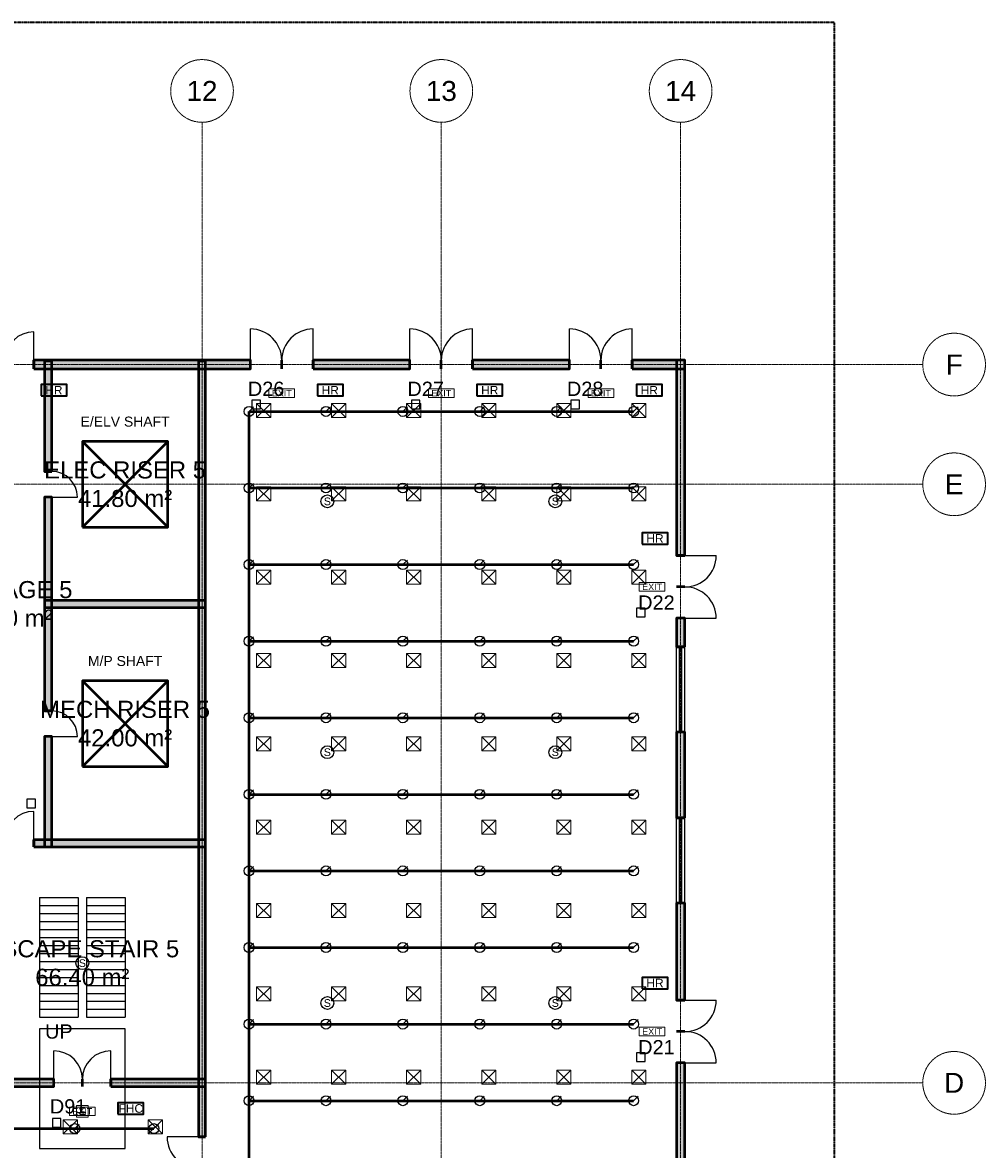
# Model space of a CAD drawing. Header units: millimetres. Extents: x -5300 to 125300, y -375 to 90375.
# Tile 10 of 10: x 91500 to 125300, y 50462 to 90000. Entities that reach past the tile are written whole.
import ezdxf
from ezdxf.enums import TextEntityAlignment as Align

# ---------------------------------------------------------------- set-up
doc = ezdxf.new("R2010")
doc.units = ezdxf.units.MM
doc.linetypes.add('CENTER', pattern=[5.08, 3.175, -0.635, 0.635, -0.635])
doc.linetypes.add('PHANTOM', pattern=[6.35, 3.175, -0.635, 0.635, -0.635, 0.635, -0.635])
for name, color, linetype, lineweight in [('A-ACHSEN', 1, 'CENTER', 13), ('A-FENSTER', 5, 'Continuous', 25), ('A-FLOR-STRS', 252, 'Continuous', 25), ('A-LAGEPLAN-GRENZE', 1, 'PHANTOM', 35), ('A-OEFFNUNG-NR', 2, 'Continuous', 18), ('A-RAUM-STEMPEL', 2, 'Continuous', 18), ('A-SCHRAFFUR', 8, 'Continuous', 9), ('A-TUER', 3, 'Continuous', 25), ('A-WAND-TRAG', 7, 'Continuous', 50), ('E-ANNO-TEXT', 52, 'Continuous', 18), ('E-DB', 6, 'Continuous', 50), ('E-FALM', 230, 'Continuous', 25), ('E-LITE-EMER', 40, 'Continuous', 18), ('FP-ANNO-TEXT', 14, 'Continuous', 18), ('FP-HOSE', 20, 'Continuous', 35), ('FP-SPRK-HEAD', 1, 'Continuous', 25), ('FP-SPRK-PIPE', 12, 'Continuous', 50), ('M-ANNO-TEXT', 150, 'Continuous', 18), ('M-HVAC-EQPT', 30, 'Continuous', 50), ('M-HVAC-SCD', 4, 'Continuous', 18)]:
    doc.layers.add(name, color=color, linetype=linetype, lineweight=lineweight)
doc.styles.add('DE-ARIAL', font='arial.ttf')

msp = doc.modelspace()

# ---------------------------------------------------------------- hatches: boundary and pattern name
at = {"layer": 'A-SCHRAFFUR'}
for points in [[(91900, 77850), (99500, 77850), (99500, 78150), (91900, 78150)], [(92525, 74250), (92525, 78125), (92275, 78125), (92275, 74250)], [(97925, 50900), (97925, 78125), (97675, 78125), (97675, 50900)], [(101700, 77850), (105100, 77850), (105100, 78150), (101700, 78150)], [(107300, 77850), (110700, 77850), (110700, 78150), (107300, 78150)], [(112900, 77850), (114750, 77850), (114750, 78150), (112900, 78150)], [(114750, 71300), (114750, 78150), (114450, 78150), (114450, 71300)], [(92525, 65850), (92525, 73350), (92275, 73350), (92275, 65850)], [(92275, 69475), (97925, 69475), (97925, 69725), (92275, 69725)], [(114750, 68100), (114750, 69100), (114450, 69100), (114450, 68100)], [(92525, 61075), (92525, 64950), (92275, 64950), (92275, 61075)], [(114750, 62100), (114750, 65100), (114450, 65100), (114450, 62100)], [(91900, 61075), (97925, 61075), (97925, 61325), (91900, 61325)], [(114750, 55700), (114750, 59100), (114450, 59100), (114450, 55700)], [(114750, 50100), (114750, 53500), (114450, 53500), (114450, 50100)], [(89275, 52675), (92600, 52675), (92600, 52925), (89275, 52925)], [(94600, 52675), (97925, 52675), (97925, 52925), (94600, 52925)]]:
    msp.add_hatch(color=256, dxfattribs=at).paths.add_polyline_path(points)

# ---------------------------------------------------------------- linework, layer by layer
at = {"layer": 'A-ACHSEN'}
for p, q in [((97800, 7100), (97800, 86500)), ((106200, 7100), (106200, 86500)), ((114600, 7100), (114600, 86500)), ((-3100, 78000), (123100, 78000)), ((-3100, 73800), (123100, 73800)), ((-3100, 52800), (123100, 52800))]:
    msp.add_line(p, q, dxfattribs=at)
for centre in [(97800, 87600), (106200, 87600), (114600, 87600), (124200, 78000), (124200, 73800), (124200, 52800)]:
    msp.add_circle(centre, 1100, dxfattribs=at)
at = {"layer": 'A-FENSTER'}
for p, q in [((114450, 65100), (114450, 68100)), ((114562.5, 65100), (114562.5, 68100)), ((114637.5, 65100), (114637.5, 68100)), ((114750, 65100), (114750, 68100)), ((114450, 59100), (114450, 62100)), ((114562.5, 59100), (114562.5, 62100)), ((114637.5, 59100), (114637.5, 62100)), ((114750, 59100), (114750, 62100))]:
    msp.add_line(p, q, dxfattribs=at)
at = {"layer": 'A-FLOR-STRS'}
for p, q in [((92100, 59300), (93450, 59300)), ((92100, 59300), (92100, 55100)), ((92100, 59020), (93450, 59020)), ((93450, 59300), (93450, 55100)), ((93750, 59300), (95100, 59300)), ((93750, 59300), (93750, 55100)), ((93750, 59020), (95100, 59020)), ((95100, 59300), (95100, 55100)), ((92100, 58740), (93450, 58740)), ((93750, 58740), (95100, 58740)), ((92100, 58460), (93450, 58460)), ((92100, 58180), (93450, 58180)), ((93750, 58460), (95100, 58460)), ((93750, 58180), (95100, 58180)), ((92100, 57900), (93450, 57900)), ((93750, 57900), (95100, 57900)), ((92100, 57620), (93450, 57620)), ((92100, 57340), (93450, 57340)), ((93750, 57620), (95100, 57620)), ((93750, 57340), (95100, 57340)), ((92100, 57060), (93450, 57060)), ((93750, 57060), (95100, 57060)), ((92100, 56780), (93450, 56780)), ((93750, 56780), (95100, 56780)), ((92100, 56500), (93450, 56500)), ((92100, 56220), (93450, 56220)), ((93750, 56500), (95100, 56500)), ((93750, 56220), (95100, 56220)), ((92100, 55940), (93450, 55940)), ((93750, 55940), (95100, 55940)), ((92100, 55660), (93450, 55660)), ((92100, 55380), (93450, 55380)), ((93750, 55660), (95100, 55660)), ((93750, 55380), (95100, 55380)), ((92100, 55100), (93450, 55100)), ((93750, 55100), (95100, 55100))]:
    msp.add_line(p, q, dxfattribs=at)
msp.add_lwpolyline([(92100, 50500), (95100, 50500), (95100, 54700), (92100, 54700)], close=True, dxfattribs=at)
at = {"layer": 'A-LAGEPLAN-GRENZE'}
msp.add_lwpolyline([(0, 0), (120000, 0), (120000, 90000), (0, 90000)], close=True, dxfattribs=at)
at = {"layer": 'A-TUER'}
for p, q in [((91900, 78150), (91900, 79150)), ((99500, 78150), (99500, 79250)), ((101700, 78150), (101700, 79250)), ((105100, 78150), (105100, 79250)), ((107300, 78150), (107300, 79250)), ((110700, 78150), (110700, 79250)), ((112900, 78150), (112900, 79250)), ((92525, 73350), (93425, 73350)), ((114750, 71300), (115850, 71300)), ((114750, 69100), (115850, 69100)), ((92525, 64950), (93425, 64950)), ((91900, 61325), (91900, 62325)), ((114750, 55700), (115850, 55700)), ((92600, 52925), (92600, 53925)), ((94600, 52925), (94600, 53925)), ((114750, 53500), (115850, 53500)), ((97675, 50900), (96575, 50900))]:
    msp.add_line(p, q, dxfattribs=at)
for centre, radius, start, end in [((91900, 78150), 1000, 90, 180), ((99500, 78150), 1100, 0, 90), ((101700, 78150), 1100, 90, 180), ((105100, 78150), 1100, 0, 90), ((107300, 78150), 1100, 90, 180), ((110700, 78150), 1100, 0, 90), ((112900, 78150), 1100, 90, 180), ((92525, 73350), 900, 0, 90), ((114750, 71300), 1100, -90, 0), ((114750, 69100), 1100, 0, 90), ((92525, 64950), 900, 0, 90), ((91900, 61325), 1000, 90, 180), ((114750, 55700), 1100, -90, 0), ((114750, 53500), 1100, 0, 90), ((92600, 52925), 1000, 0, 90), ((94600, 52925), 1000, 90, 180), ((97675, 50900), 1100, 180, -90)]:
    msp.add_arc(centre, radius, start, end, dxfattribs=at)
at = {"layer": 'A-WAND-TRAG'}
for p, q in [((91900, 77850), (91900, 78150)), ((99500, 77850), (99500, 78150)), ((100600, 77850), (100600, 78150)), ((100600, 77850), (100600, 78150)), ((101700, 77850), (101700, 78150)), ((105100, 77850), (105100, 78150)), ((106200, 77850), (106200, 78150)), ((106200, 77850), (106200, 78150)), ((107300, 77850), (107300, 78150)), ((110700, 77850), (110700, 78150)), ((111800, 77850), (111800, 78150)), ((111800, 77850), (111800, 78150)), ((112900, 77850), (112900, 78150)), ((92525, 74250), (92275, 74250)), ((92525, 73350), (92275, 73350)), ((114750, 71300), (114450, 71300)), ((114750, 70200), (114450, 70200)), ((114750, 70200), (114450, 70200)), ((114750, 69100), (114450, 69100)), ((114750, 68100), (114450, 68100)), ((92525, 65850), (92275, 65850)), ((92525, 64950), (92275, 64950)), ((114750, 65100), (114450, 65100)), ((114750, 62100), (114450, 62100)), ((91900, 61075), (91900, 61325)), ((114750, 59100), (114450, 59100)), ((114750, 55700), (114450, 55700)), ((114750, 54600), (114450, 54600)), ((114750, 54600), (114450, 54600)), ((114750, 53500), (114450, 53500)), ((92600, 52675), (92600, 52925)), ((93600, 52675), (93600, 52925)), ((93600, 52675), (93600, 52925)), ((94600, 52675), (94600, 52925)), ((97925, 50900), (97675, 50900))]:
    msp.add_line(p, q, dxfattribs=at)
for points in [[(91900, 77850), (99500, 77850), (99500, 78150), (91900, 78150)], [(92525, 74250), (92525, 78125), (92275, 78125), (92275, 74250)], [(97925, 50900), (97925, 78125), (97675, 78125), (97675, 50900)], [(101700, 77850), (105100, 77850), (105100, 78150), (101700, 78150)], [(107300, 77850), (110700, 77850), (110700, 78150), (107300, 78150)], [(112900, 77850), (114750, 77850), (114750, 78150), (112900, 78150)], [(114750, 71300), (114750, 78150), (114450, 78150), (114450, 71300)], [(92525, 65850), (92525, 73350), (92275, 73350), (92275, 65850)], [(92275, 69475), (97925, 69475), (97925, 69725), (92275, 69725)], [(114750, 68100), (114750, 69100), (114450, 69100), (114450, 68100)], [(92525, 61075), (92525, 64950), (92275, 64950), (92275, 61075)], [(114750, 62100), (114750, 65100), (114450, 65100), (114450, 62100)], [(91900, 61075), (97925, 61075), (97925, 61325), (91900, 61325)], [(114750, 55700), (114750, 59100), (114450, 59100), (114450, 55700)], [(114750, 50100), (114750, 53500), (114450, 53500), (114450, 50100)], [(89275, 52675), (92600, 52675), (92600, 52925), (89275, 52925)], [(94600, 52675), (97925, 52675), (97925, 52925), (94600, 52925)]]:
    msp.add_lwpolyline(points, close=True, dxfattribs=at)
at = {"layer": 'E-DB'}
for p, q in [((93600, 72300), (96600, 75300)), ((93600, 75300), (96600, 72300))]:
    msp.add_line(p, q, dxfattribs=at)
msp.add_lwpolyline([(93600, 72300), (96600, 72300), (96600, 75300), (93600, 75300)], close=True, dxfattribs=at)
at = {"layer": 'E-FALM'}
for points in [[(99550, 76450), (99850, 76450), (99850, 76750), (99550, 76750)], [(105150, 76450), (105450, 76450), (105450, 76750), (105150, 76750)], [(110750, 76450), (111050, 76450), (111050, 76750), (110750, 76750)], [(113050, 69150), (113350, 69150), (113350, 69450), (113050, 69450)], [(91650, 62450), (91950, 62450), (91950, 62750), (91650, 62750)], [(113050, 53550), (113350, 53550), (113350, 53850), (113050, 53850)], [(92550, 51250), (92850, 51250), (92850, 51550), (92550, 51550)]]:
    msp.add_lwpolyline(points, close=True, dxfattribs=at)
for centre in [(102200, 73200), (110200, 73200), (102200, 64400), (110200, 64400), (93600, 57000), (102200, 55600), (110200, 55600)]:
    msp.add_circle(centre, 225, dxfattribs=at)
at = {"layer": 'E-LITE-EMER'}
for points in [[(100150, 76850), (101050, 76850), (101050, 77150), (100150, 77150)], [(105750, 76850), (106650, 76850), (106650, 77150), (105750, 77150)], [(111350, 76850), (112250, 76850), (112250, 77150), (111350, 77150)], [(113150, 70050), (114050, 70050), (114050, 70350), (113150, 70350)], [(113150, 54450), (114050, 54450), (114050, 54750), (113150, 54750)], [(93150, 51650), (94050, 51650), (94050, 51950), (93150, 51950)], [(93400, 51600), (93800, 51600), (93800, 52000), (93400, 52000)]]:
    msp.add_lwpolyline(points, close=True, dxfattribs=at)
at = {"layer": 'FP-HOSE'}
for points in [[(92150, 76900), (93050, 76900), (93050, 77300), (92150, 77300)], [(101850, 76900), (102750, 76900), (102750, 77300), (101850, 77300)], [(107450, 76900), (108350, 76900), (108350, 77300), (107450, 77300)], [(113050, 76900), (113950, 76900), (113950, 77300), (113050, 77300)], [(113250, 71700), (114150, 71700), (114150, 72100), (113250, 72100)], [(113250, 56100), (114150, 56100), (114150, 56500), (113250, 56500)], [(94850, 51700), (95750, 51700), (95750, 52100), (94850, 52100)]]:
    msp.add_lwpolyline(points, close=True, dxfattribs=at)
at = {"layer": 'FP-SPRK-HEAD'}
for p, q in [((99450, 76356.522), (99607.5, 76514.022)), ((102150, 76356.522), (102307.5, 76514.022)), ((104850, 76356.522), (105007.5, 76514.022)), ((107550, 76356.522), (107707.5, 76514.022)), ((110250, 76356.522), (110407.5, 76514.022)), ((112950, 76356.522), (113107.5, 76514.022)), ((99450, 73669.565), (99607.5, 73827.065)), ((102150, 73669.565), (102307.5, 73827.065)), ((104850, 73669.565), (105007.5, 73827.065)), ((107550, 73669.565), (107707.5, 73827.065)), ((110250, 73669.565), (110407.5, 73827.065)), ((112950, 73669.565), (113107.5, 73827.065)), ((99450, 70982.609), (99607.5, 71140.109)), ((102150, 70982.609), (102307.5, 71140.109)), ((104850, 70982.609), (105007.5, 71140.109)), ((107550, 70982.609), (107707.5, 71140.109)), ((110250, 70982.609), (110407.5, 71140.109)), ((112950, 70982.609), (113107.5, 71140.109)), ((99450, 68295.652), (99607.5, 68453.152)), ((102150, 68295.652), (102307.5, 68453.152)), ((104850, 68295.652), (105007.5, 68453.152)), ((107550, 68295.652), (107707.5, 68453.152)), ((110250, 68295.652), (110407.5, 68453.152)), ((112950, 68295.652), (113107.5, 68453.152)), ((99450, 65608.696), (99607.5, 65766.196)), ((102150, 65608.696), (102307.5, 65766.196)), ((104850, 65608.696), (105007.5, 65766.196)), ((107550, 65608.696), (107707.5, 65766.196)), ((110250, 65608.696), (110407.5, 65766.196)), ((112950, 65608.696), (113107.5, 65766.196)), ((99450, 62921.739), (99607.5, 63079.239)), ((102150, 62921.739), (102307.5, 63079.239)), ((104850, 62921.739), (105007.5, 63079.239)), ((107550, 62921.739), (107707.5, 63079.239)), ((110250, 62921.739), (110407.5, 63079.239)), ((112950, 62921.739), (113107.5, 63079.239)), ((99450, 60234.783), (99607.5, 60392.283)), ((102150, 60234.783), (102307.5, 60392.283)), ((104850, 60234.783), (105007.5, 60392.283)), ((107550, 60234.783), (107707.5, 60392.283)), ((110250, 60234.783), (110407.5, 60392.283)), ((112950, 60234.783), (113107.5, 60392.283)), ((99450, 57547.826), (99607.5, 57705.326)), ((102150, 57547.826), (102307.5, 57705.326)), ((104850, 57547.826), (105007.5, 57705.326)), ((107550, 57547.826), (107707.5, 57705.326)), ((110250, 57547.826), (110407.5, 57705.326)), ((112950, 57547.826), (113107.5, 57705.326)), ((99450, 54860.87), (99607.5, 55018.37)), ((102150, 54860.87), (102307.5, 55018.37)), ((104850, 54860.87), (105007.5, 55018.37)), ((107550, 54860.87), (107707.5, 55018.37)), ((110250, 54860.87), (110407.5, 55018.37)), ((112950, 54860.87), (113107.5, 55018.37)), ((99450, 52173.913), (99607.5, 52331.413)), ((102150, 52173.913), (102307.5, 52331.413)), ((104850, 52173.913), (105007.5, 52331.413)), ((107550, 52173.913), (107707.5, 52331.413)), ((110250, 52173.913), (110407.5, 52331.413)), ((112950, 52173.913), (113107.5, 52331.413)), ((93333.333, 51192.857), (93490.833, 51350.357)), ((96111.111, 51192.857), (96268.611, 51350.357))]:
    msp.add_line(p, q, dxfattribs=at)
for centre in [(99450, 76356.522), (102150, 76356.522), (104850, 76356.522), (107550, 76356.522), (110250, 76356.522), (112950, 76356.522), (99450, 73669.565), (102150, 73669.565), (104850, 73669.565), (107550, 73669.565), (110250, 73669.565), (112950, 73669.565), (99450, 70982.609), (102150, 70982.609), (104850, 70982.609), (107550, 70982.609), (110250, 70982.609), (112950, 70982.609), (99450, 68295.652), (102150, 68295.652), (104850, 68295.652), (107550, 68295.652), (110250, 68295.652), (112950, 68295.652), (99450, 65608.696), (102150, 65608.696), (104850, 65608.696), (107550, 65608.696), (110250, 65608.696), (112950, 65608.696), (99450, 62921.739), (102150, 62921.739), (104850, 62921.739), (107550, 62921.739), (110250, 62921.739), (112950, 62921.739), (99450, 60234.783), (102150, 60234.783), (104850, 60234.783), (107550, 60234.783), (110250, 60234.783), (112950, 60234.783), (99450, 57547.826), (102150, 57547.826), (104850, 57547.826), (107550, 57547.826), (110250, 57547.826), (112950, 57547.826), (99450, 54860.87), (102150, 54860.87), (104850, 54860.87), (107550, 54860.87), (110250, 54860.87), (112950, 54860.87), (99450, 52173.913), (102150, 52173.913), (104850, 52173.913), (107550, 52173.913), (110250, 52173.913), (112950, 52173.913), (93333.333, 51192.857), (96111.111, 51192.857)]:
    msp.add_circle(centre, 175, dxfattribs=at)
at = {"layer": 'FP-SPRK-PIPE'}
for p, q in [((99450, 76356.522), (102150, 76356.522)), ((99450, 73669.565), (99450, 76356.522)), ((102150, 76356.522), (104850, 76356.522)), ((104850, 76356.522), (107550, 76356.522)), ((107550, 76356.522), (110250, 76356.522)), ((110250, 76356.522), (112950, 76356.522)), ((99450, 73669.565), (102150, 73669.565)), ((99450, 70982.609), (99450, 73669.565)), ((102150, 73669.565), (104850, 73669.565)), ((104850, 73669.565), (107550, 73669.565)), ((107550, 73669.565), (110250, 73669.565)), ((110250, 73669.565), (112950, 73669.565)), ((99450, 70982.609), (102150, 70982.609)), ((99450, 68295.652), (99450, 70982.609)), ((102150, 70982.609), (104850, 70982.609)), ((104850, 70982.609), (107550, 70982.609)), ((107550, 70982.609), (110250, 70982.609)), ((110250, 70982.609), (112950, 70982.609)), ((99450, 68295.652), (102150, 68295.652)), ((99450, 65608.696), (99450, 68295.652)), ((102150, 68295.652), (104850, 68295.652)), ((104850, 68295.652), (107550, 68295.652)), ((107550, 68295.652), (110250, 68295.652)), ((110250, 68295.652), (112950, 68295.652)), ((99450, 65608.696), (102150, 65608.696)), ((99450, 62921.739), (99450, 65608.696)), ((102150, 65608.696), (104850, 65608.696)), ((104850, 65608.696), (107550, 65608.696)), ((107550, 65608.696), (110250, 65608.696)), ((110250, 65608.696), (112950, 65608.696)), ((99450, 62921.739), (102150, 62921.739)), ((99450, 60234.783), (99450, 62921.739)), ((102150, 62921.739), (104850, 62921.739)), ((104850, 62921.739), (107550, 62921.739)), ((107550, 62921.739), (110250, 62921.739)), ((110250, 62921.739), (112950, 62921.739)), ((99450, 60234.783), (102150, 60234.783)), ((99450, 57547.826), (99450, 60234.783)), ((102150, 60234.783), (104850, 60234.783)), ((104850, 60234.783), (107550, 60234.783)), ((107550, 60234.783), (110250, 60234.783)), ((110250, 60234.783), (112950, 60234.783)), ((99450, 57547.826), (102150, 57547.826)), ((99450, 54860.87), (99450, 57547.826)), ((102150, 57547.826), (104850, 57547.826)), ((104850, 57547.826), (107550, 57547.826)), ((107550, 57547.826), (110250, 57547.826)), ((110250, 57547.826), (112950, 57547.826)), ((99450, 54860.87), (102150, 54860.87)), ((99450, 52173.913), (99450, 54860.87)), ((102150, 54860.87), (104850, 54860.87)), ((104850, 54860.87), (107550, 54860.87)), ((107550, 54860.87), (110250, 54860.87)), ((110250, 54860.87), (112950, 54860.87)), ((99450, 52173.913), (102150, 52173.913)), ((99450, 49486.957), (99450, 52173.913)), ((102150, 52173.913), (104850, 52173.913)), ((104850, 52173.913), (107550, 52173.913)), ((107550, 52173.913), (110250, 52173.913)), ((110250, 52173.913), (112950, 52173.913)), ((90555.556, 51192.857), (93333.333, 51192.857)), ((93333.333, 51192.857), (96111.111, 51192.857))]:
    msp.add_line(p, q, dxfattribs=at)
at = {"layer": 'M-HVAC-EQPT'}
for p, q in [((93600, 63900), (96600, 66900)), ((93600, 66900), (96600, 63900))]:
    msp.add_line(p, q, dxfattribs=at)
msp.add_lwpolyline([(93600, 63900), (96600, 63900), (96600, 66900), (93600, 66900)], close=True, dxfattribs=at)
at = {"layer": 'M-HVAC-SCD'}
for p, q in [((99716.667, 76138.095), (100216.667, 76638.095)), ((99716.667, 76638.095), (100216.667, 76138.095)), ((102350, 76138.095), (102850, 76638.095)), ((102350, 76638.095), (102850, 76138.095)), ((104983.333, 76138.095), (105483.333, 76638.095)), ((104983.333, 76638.095), (105483.333, 76138.095)), ((107616.667, 76138.095), (108116.667, 76638.095)), ((107616.667, 76638.095), (108116.667, 76138.095)), ((110250, 76138.095), (110750, 76638.095)), ((110250, 76638.095), (110750, 76138.095)), ((112883.333, 76138.095), (113383.333, 76638.095)), ((112883.333, 76638.095), (113383.333, 76138.095)), ((99716.667, 73214.286), (100216.667, 73714.286)), ((99716.667, 73714.286), (100216.667, 73214.286)), ((102350, 73214.286), (102850, 73714.286)), ((102350, 73714.286), (102850, 73214.286)), ((104983.333, 73214.286), (105483.333, 73714.286)), ((104983.333, 73714.286), (105483.333, 73214.286)), ((107616.667, 73214.286), (108116.667, 73714.286)), ((107616.667, 73714.286), (108116.667, 73214.286)), ((110250, 73214.286), (110750, 73714.286)), ((110250, 73714.286), (110750, 73214.286)), ((112883.333, 73214.286), (113383.333, 73714.286)), ((112883.333, 73714.286), (113383.333, 73214.286)), ((99716.667, 70290.476), (100216.667, 70790.476)), ((99716.667, 70790.476), (100216.667, 70290.476)), ((102350, 70290.476), (102850, 70790.476)), ((102350, 70790.476), (102850, 70290.476)), ((104983.333, 70290.476), (105483.333, 70790.476)), ((104983.333, 70790.476), (105483.333, 70290.476)), ((107616.667, 70290.476), (108116.667, 70790.476)), ((107616.667, 70790.476), (108116.667, 70290.476)), ((110250, 70290.476), (110750, 70790.476)), ((110250, 70790.476), (110750, 70290.476)), ((112883.333, 70290.476), (113383.333, 70790.476)), ((112883.333, 70790.476), (113383.333, 70290.476)), ((99716.667, 67366.667), (100216.667, 67866.667)), ((99716.667, 67866.667), (100216.667, 67366.667)), ((102350, 67366.667), (102850, 67866.667)), ((102350, 67866.667), (102850, 67366.667)), ((104983.333, 67366.667), (105483.333, 67866.667)), ((104983.333, 67866.667), (105483.333, 67366.667)), ((107616.667, 67366.667), (108116.667, 67866.667)), ((107616.667, 67866.667), (108116.667, 67366.667)), ((110250, 67366.667), (110750, 67866.667)), ((110250, 67866.667), (110750, 67366.667)), ((112883.333, 67366.667), (113383.333, 67866.667)), ((112883.333, 67866.667), (113383.333, 67366.667)), ((99716.667, 64442.857), (100216.667, 64942.857)), ((99716.667, 64942.857), (100216.667, 64442.857)), ((102350, 64442.857), (102850, 64942.857)), ((102350, 64942.857), (102850, 64442.857)), ((104983.333, 64442.857), (105483.333, 64942.857)), ((104983.333, 64942.857), (105483.333, 64442.857)), ((107616.667, 64442.857), (108116.667, 64942.857)), ((107616.667, 64942.857), (108116.667, 64442.857)), ((110250, 64442.857), (110750, 64942.857)), ((110250, 64942.857), (110750, 64442.857)), ((112883.333, 64442.857), (113383.333, 64942.857)), ((112883.333, 64942.857), (113383.333, 64442.857)), ((99716.667, 61519.048), (100216.667, 62019.048)), ((99716.667, 62019.048), (100216.667, 61519.048)), ((102350, 61519.048), (102850, 62019.048)), ((102350, 62019.048), (102850, 61519.048)), ((104983.333, 61519.048), (105483.333, 62019.048)), ((104983.333, 62019.048), (105483.333, 61519.048)), ((107616.667, 61519.048), (108116.667, 62019.048)), ((107616.667, 62019.048), (108116.667, 61519.048)), ((110250, 61519.048), (110750, 62019.048)), ((110250, 62019.048), (110750, 61519.048)), ((112883.333, 61519.048), (113383.333, 62019.048)), ((112883.333, 62019.048), (113383.333, 61519.048)), ((99716.667, 58595.238), (100216.667, 59095.238)), ((99716.667, 59095.238), (100216.667, 58595.238)), ((102350, 58595.238), (102850, 59095.238)), ((102350, 59095.238), (102850, 58595.238)), ((104983.333, 58595.238), (105483.333, 59095.238)), ((104983.333, 59095.238), (105483.333, 58595.238)), ((107616.667, 58595.238), (108116.667, 59095.238)), ((107616.667, 59095.238), (108116.667, 58595.238)), ((110250, 58595.238), (110750, 59095.238)), ((110250, 59095.238), (110750, 58595.238)), ((112883.333, 58595.238), (113383.333, 59095.238)), ((112883.333, 59095.238), (113383.333, 58595.238)), ((99716.667, 55671.429), (100216.667, 56171.429)), ((99716.667, 56171.429), (100216.667, 55671.429)), ((102350, 55671.429), (102850, 56171.429)), ((102350, 56171.429), (102850, 55671.429)), ((104983.333, 55671.429), (105483.333, 56171.429)), ((104983.333, 56171.429), (105483.333, 55671.429)), ((107616.667, 55671.429), (108116.667, 56171.429)), ((107616.667, 56171.429), (108116.667, 55671.429)), ((110250, 55671.429), (110750, 56171.429)), ((110250, 56171.429), (110750, 55671.429)), ((112883.333, 55671.429), (113383.333, 56171.429)), ((112883.333, 56171.429), (113383.333, 55671.429)), ((99716.667, 52747.619), (100216.667, 53247.619)), ((99716.667, 53247.619), (100216.667, 52747.619)), ((102350, 52747.619), (102850, 53247.619)), ((102350, 53247.619), (102850, 52747.619)), ((104983.333, 52747.619), (105483.333, 53247.619)), ((104983.333, 53247.619), (105483.333, 52747.619)), ((107616.667, 52747.619), (108116.667, 53247.619)), ((107616.667, 53247.619), (108116.667, 52747.619)), ((110250, 52747.619), (110750, 53247.619)), ((110250, 53247.619), (110750, 52747.619)), ((112883.333, 52747.619), (113383.333, 53247.619)), ((112883.333, 53247.619), (113383.333, 52747.619)), ((92924, 51007.692), (93424, 51507.692)), ((92924, 51507.692), (93424, 51007.692)), ((95908, 51007.692), (96408, 51507.692)), ((95908, 51507.692), (96408, 51007.692))]:
    msp.add_line(p, q, dxfattribs=at)
for points in [[(99716.667, 76138.095), (100216.667, 76138.095), (100216.667, 76638.095), (99716.667, 76638.095)], [(102350, 76138.095), (102850, 76138.095), (102850, 76638.095), (102350, 76638.095)], [(104983.333, 76138.095), (105483.333, 76138.095), (105483.333, 76638.095), (104983.333, 76638.095)], [(107616.667, 76138.095), (108116.667, 76138.095), (108116.667, 76638.095), (107616.667, 76638.095)], [(110250, 76138.095), (110750, 76138.095), (110750, 76638.095), (110250, 76638.095)], [(112883.333, 76138.095), (113383.333, 76138.095), (113383.333, 76638.095), (112883.333, 76638.095)], [(99716.667, 73214.286), (100216.667, 73214.286), (100216.667, 73714.286), (99716.667, 73714.286)], [(102350, 73214.286), (102850, 73214.286), (102850, 73714.286), (102350, 73714.286)], [(104983.333, 73214.286), (105483.333, 73214.286), (105483.333, 73714.286), (104983.333, 73714.286)], [(107616.667, 73214.286), (108116.667, 73214.286), (108116.667, 73714.286), (107616.667, 73714.286)], [(110250, 73214.286), (110750, 73214.286), (110750, 73714.286), (110250, 73714.286)], [(112883.333, 73214.286), (113383.333, 73214.286), (113383.333, 73714.286), (112883.333, 73714.286)], [(99716.667, 70290.476), (100216.667, 70290.476), (100216.667, 70790.476), (99716.667, 70790.476)], [(102350, 70290.476), (102850, 70290.476), (102850, 70790.476), (102350, 70790.476)], [(104983.333, 70290.476), (105483.333, 70290.476), (105483.333, 70790.476), (104983.333, 70790.476)], [(107616.667, 70290.476), (108116.667, 70290.476), (108116.667, 70790.476), (107616.667, 70790.476)], [(110250, 70290.476), (110750, 70290.476), (110750, 70790.476), (110250, 70790.476)], [(112883.333, 70290.476), (113383.333, 70290.476), (113383.333, 70790.476), (112883.333, 70790.476)], [(99716.667, 67366.667), (100216.667, 67366.667), (100216.667, 67866.667), (99716.667, 67866.667)], [(102350, 67366.667), (102850, 67366.667), (102850, 67866.667), (102350, 67866.667)], [(104983.333, 67366.667), (105483.333, 67366.667), (105483.333, 67866.667), (104983.333, 67866.667)], [(107616.667, 67366.667), (108116.667, 67366.667), (108116.667, 67866.667), (107616.667, 67866.667)], [(110250, 67366.667), (110750, 67366.667), (110750, 67866.667), (110250, 67866.667)], [(112883.333, 67366.667), (113383.333, 67366.667), (113383.333, 67866.667), (112883.333, 67866.667)], [(99716.667, 64442.857), (100216.667, 64442.857), (100216.667, 64942.857), (99716.667, 64942.857)], [(102350, 64442.857), (102850, 64442.857), (102850, 64942.857), (102350, 64942.857)], [(104983.333, 64442.857), (105483.333, 64442.857), (105483.333, 64942.857), (104983.333, 64942.857)], [(107616.667, 64442.857), (108116.667, 64442.857), (108116.667, 64942.857), (107616.667, 64942.857)], [(110250, 64442.857), (110750, 64442.857), (110750, 64942.857), (110250, 64942.857)], [(112883.333, 64442.857), (113383.333, 64442.857), (113383.333, 64942.857), (112883.333, 64942.857)], [(99716.667, 61519.048), (100216.667, 61519.048), (100216.667, 62019.048), (99716.667, 62019.048)], [(102350, 61519.048), (102850, 61519.048), (102850, 62019.048), (102350, 62019.048)], [(104983.333, 61519.048), (105483.333, 61519.048), (105483.333, 62019.048), (104983.333, 62019.048)], [(107616.667, 61519.048), (108116.667, 61519.048), (108116.667, 62019.048), (107616.667, 62019.048)], [(110250, 61519.048), (110750, 61519.048), (110750, 62019.048), (110250, 62019.048)], [(112883.333, 61519.048), (113383.333, 61519.048), (113383.333, 62019.048), (112883.333, 62019.048)], [(99716.667, 58595.238), (100216.667, 58595.238), (100216.667, 59095.238), (99716.667, 59095.238)], [(102350, 58595.238), (102850, 58595.238), (102850, 59095.238), (102350, 59095.238)], [(104983.333, 58595.238), (105483.333, 58595.238), (105483.333, 59095.238), (104983.333, 59095.238)], [(107616.667, 58595.238), (108116.667, 58595.238), (108116.667, 59095.238), (107616.667, 59095.238)], [(110250, 58595.238), (110750, 58595.238), (110750, 59095.238), (110250, 59095.238)], [(112883.333, 58595.238), (113383.333, 58595.238), (113383.333, 59095.238), (112883.333, 59095.238)], [(99716.667, 55671.429), (100216.667, 55671.429), (100216.667, 56171.429), (99716.667, 56171.429)], [(102350, 55671.429), (102850, 55671.429), (102850, 56171.429), (102350, 56171.429)], [(104983.333, 55671.429), (105483.333, 55671.429), (105483.333, 56171.429), (104983.333, 56171.429)], [(107616.667, 55671.429), (108116.667, 55671.429), (108116.667, 56171.429), (107616.667, 56171.429)], [(110250, 55671.429), (110750, 55671.429), (110750, 56171.429), (110250, 56171.429)], [(112883.333, 55671.429), (113383.333, 55671.429), (113383.333, 56171.429), (112883.333, 56171.429)], [(99716.667, 52747.619), (100216.667, 52747.619), (100216.667, 53247.619), (99716.667, 53247.619)], [(102350, 52747.619), (102850, 52747.619), (102850, 53247.619), (102350, 53247.619)], [(104983.333, 52747.619), (105483.333, 52747.619), (105483.333, 53247.619), (104983.333, 53247.619)], [(107616.667, 52747.619), (108116.667, 52747.619), (108116.667, 53247.619), (107616.667, 53247.619)], [(110250, 52747.619), (110750, 52747.619), (110750, 53247.619), (110250, 53247.619)], [(112883.333, 52747.619), (113383.333, 52747.619), (113383.333, 53247.619), (112883.333, 53247.619)], [(92924, 51007.692), (93424, 51007.692), (93424, 51507.692), (92924, 51507.692)], [(95908, 51007.692), (96408, 51007.692), (96408, 51507.692), (95908, 51507.692)]]:
    msp.add_lwpolyline(points, close=True, dxfattribs=at)

# ---------------------------------------------------------------- texts
at = {"layer": 'A-ACHSEN', "style": 'DE-ARIAL'}
for s, p in [('12', (97800, 87600)), ('13', (106200, 87600)), ('14', (114600, 87600)), ('F', (124200, 78000)), ('E', (124200, 73800)), ('D', (124200, 52800))]:
    msp.add_text(s, height=700, dxfattribs=at).set_placement(p, align=Align.MIDDLE_CENTER)
at = {"layer": 'A-FLOR-STRS', "style": 'DE-ARIAL'}
msp.add_text('UP', height=500, dxfattribs=at).set_placement((92775, 54600), align=Align.MIDDLE_CENTER)
at = {"layer": 'A-OEFFNUNG-NR', "style": 'DE-ARIAL'}
for s, p in [('D26', (100050, 77150)), ('D27', (105650, 77150)), ('D28', (111250, 77150)), ('D22', (113750, 69650)), ('D21', (113750, 54050)), ('D91', (93100, 51975))]:
    msp.add_text(s, height=500, dxfattribs=at).set_placement(p, align=Align.MIDDLE_CENTER)
at = {"layer": 'A-RAUM-STEMPEL', "char_height": 600, "attachment_point": 5, "style": 'DE-ARIAL'}
for s, insert in [('ELEC RISER 5\\P41.80 m²', (95100, 73800)), ('PASSAGE 5\\P45.40 m²', (90900, 69600)), ('MECH RISER 5\\P42.00 m²', (95100, 65400)), ('ESCAPE STAIR 5\\P66.40 m²', (93600, 57000))]:
    msp.add_mtext(s, dxfattribs=dict(at, insert=insert))
at = {"layer": 'E-ANNO-TEXT', "style": 'DE-ARIAL'}
for s, height, p in [('EXIT', 225, (100600, 77000)), ('EXIT', 225, (106200, 77000)), ('EXIT', 225, (111800, 77000)), ('E/ELV SHAFT', 350, (95100, 76000)), ('EXIT', 225, (113600, 70200)), ('EXIT', 225, (113600, 54600)), ('EXIT', 225, (93600, 51800))]:
    msp.add_text(s, height=height, dxfattribs=at).set_placement(p, align=Align.MIDDLE_CENTER)
at = {"layer": 'E-FALM', "style": 'DE-ARIAL'}
for p in [(102200, 73200), (110200, 73200), (102200, 64400), (110200, 64400), (93600, 57000), (102200, 55600), (110200, 55600)]:
    msp.add_text('S', height=270, dxfattribs=at).set_placement(p, align=Align.MIDDLE_CENTER)
at = {"layer": 'E-LITE-EMER', "style": 'DE-ARIAL'}
msp.add_text('E', height=250, dxfattribs=at).set_placement((93600, 51800), align=Align.MIDDLE_CENTER)
at = {"layer": 'FP-ANNO-TEXT', "style": 'DE-ARIAL'}
for s, p in [('HR', (92600, 77100)), ('HR', (102300, 77100)), ('HR', (107900, 77100)), ('HR', (113500, 77100)), ('HR', (113700, 71900)), ('HR', (113700, 56300)), ('FHC', (95300, 51900))]:
    msp.add_text(s, height=300, dxfattribs=at).set_placement(p, align=Align.MIDDLE_CENTER)
at = {"layer": 'M-ANNO-TEXT', "style": 'DE-ARIAL'}
msp.add_text('M/P SHAFT', height=350, dxfattribs=at).set_placement((95100, 67600), align=Align.MIDDLE_CENTER)

doc.saveas('drawing.dxf')
